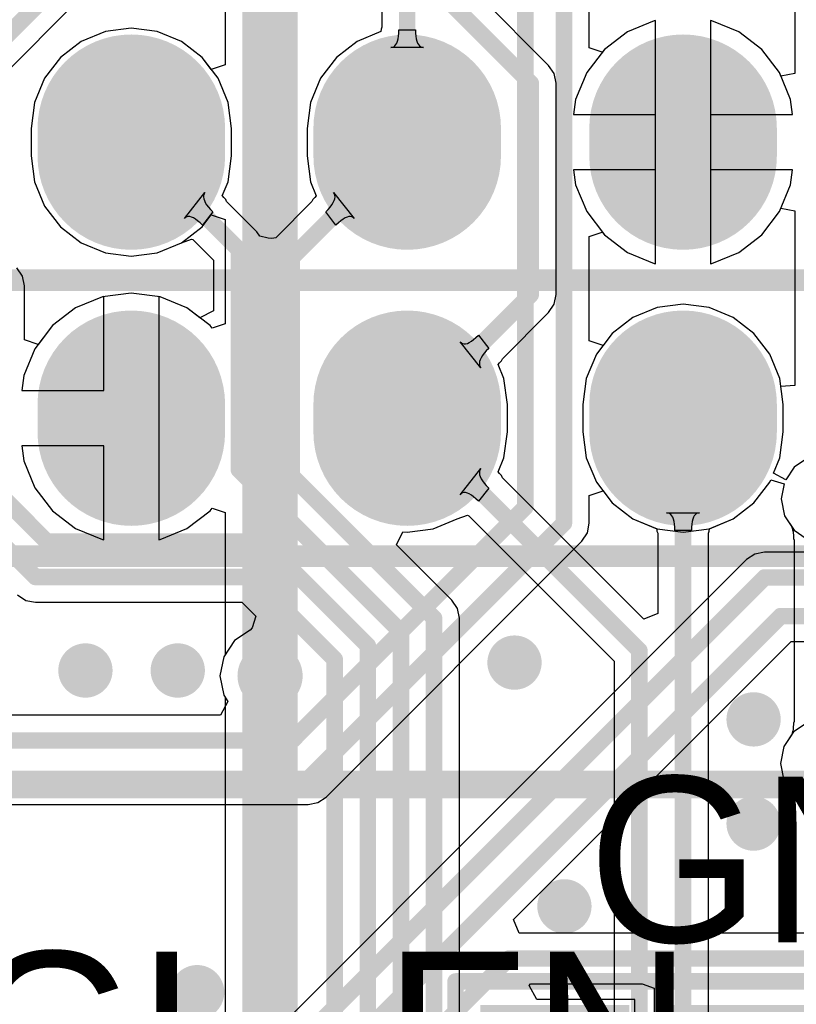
# Model space of a CAD drawing. Header units: millimetres. Extents: x 6.03 to 8.53, y 10.22 to 11.81.
# Tile 40 of 58: x 7.65 to 7.93, y 10.76 to 11.11. Entities that reach past the tile are written whole.
import ezdxf

# ---------------------------------------------------------------- set-up
doc = ezdxf.new("R2010")
doc.units = ezdxf.units.MM
doc.header["$MEASUREMENT"] = 0
for name, color, linetype in [('BottomLayer', 5, 'Continuous'), ('BottomSolder', 6, 'Continuous'), ('MultiLayer', 9, 'Continuous'), ('TopLayer', 1, 'Continuous'), ('TopOverlay', 2, 'Continuous'), ('TopPaste', 8, 'Continuous'), ('TopSolder', 216, 'Continuous')]:
    doc.layers.add(name, color=color, linetype=linetype)

# ---------------------------------------------------------------- blocks, each defined once
blk = doc.blocks.new('H______20X2_24')
at = {"layer": 'BottomLayer', "const_width": 0.06}
for points in [[(-0.055, 0.45), (-0.045, 0.45)], [(0.045, 0.45), (0.055, 0.45)], [(-0.055, 0.35), (-0.045, 0.35)], [(0.045, 0.35), (0.055, 0.35)], [(-0.055, 0.25), (-0.045, 0.25)], [(0.045, 0.25), (0.055, 0.25)]]:
    blk.add_lwpolyline(points, dxfattribs=at)
at = {"layer": 'BottomLayer', "const_width": 0.03}
for points in [[(-0.07, 0.45, 1), (-0.04, 0.45, 1)], [(-0.06, 0.45, 1), (-0.03, 0.45, 1)], [(0.03, 0.45, 1), (0.06, 0.45, 1)], [(0.04, 0.45, 1), (0.07, 0.45, 1)], [(-0.07, 0.35, 1), (-0.04, 0.35, 1)], [(-0.06, 0.35, 1), (-0.03, 0.35, 1)], [(0.03, 0.35, 1), (0.06, 0.35, 1)], [(0.04, 0.35, 1), (0.07, 0.35, 1)], [(-0.07, 0.25, 1), (-0.04, 0.25, 1)], [(-0.06, 0.25, 1), (-0.03, 0.25, 1)], [(0.03, 0.25, 1), (0.06, 0.25, 1)], [(0.04, 0.25, 1), (0.07, 0.25, 1)]]:
    blk.add_lwpolyline(points, format="xyb", close=True, dxfattribs=at)
at = {"layer": 'BottomSolder', "const_width": 0.068}
for points in [[(-0.055, 0.45), (-0.045, 0.45)], [(0.045, 0.45), (0.055, 0.45)], [(-0.055, 0.35), (-0.045, 0.35)], [(0.045, 0.35), (0.055, 0.35)], [(-0.055, 0.25), (-0.045, 0.25)], [(0.045, 0.25), (0.055, 0.25)]]:
    blk.add_lwpolyline(points, dxfattribs=at)
at = {"layer": 'BottomSolder', "const_width": 0.034}
for points in [[(-0.072, 0.45, 1), (-0.038, 0.45, 1)], [(-0.062, 0.45, 1), (-0.028, 0.45, 1)], [(0.028, 0.45, 1), (0.062, 0.45, 1)], [(0.038, 0.45, 1), (0.072, 0.45, 1)], [(-0.072, 0.35, 1), (-0.038, 0.35, 1)], [(-0.062, 0.35, 1), (-0.028, 0.35, 1)], [(0.028, 0.35, 1), (0.062, 0.35, 1)], [(0.038, 0.35, 1), (0.072, 0.35, 1)], [(-0.072, 0.25, 1), (-0.038, 0.25, 1)], [(-0.062, 0.25, 1), (-0.028, 0.25, 1)], [(0.028, 0.25, 1), (0.062, 0.25, 1)], [(0.038, 0.25, 1), (0.072, 0.25, 1)]]:
    blk.add_lwpolyline(points, format="xyb", close=True, dxfattribs=at)
at = {"layer": 'MultiLayer', "const_width": 0.06}
for points in [[(-0.055, 0.45), (-0.045, 0.45)], [(0.045, 0.45), (0.055, 0.45)], [(-0.055, 0.35), (-0.045, 0.35)], [(0.045, 0.35), (0.055, 0.35)], [(-0.055, 0.25), (-0.045, 0.25)], [(0.045, 0.25), (0.055, 0.25)]]:
    blk.add_lwpolyline(points, dxfattribs=at)
at = {"layer": 'MultiLayer', "const_width": 0.03}
for points in [[(-0.07, 0.45, 1), (-0.04, 0.45, 1)], [(-0.06, 0.45, 1), (-0.03, 0.45, 1)], [(0.03, 0.45, 1), (0.06, 0.45, 1)], [(0.04, 0.45, 1), (0.07, 0.45, 1)], [(-0.07, 0.35, 1), (-0.04, 0.35, 1)], [(-0.06, 0.35, 1), (-0.03, 0.35, 1)], [(0.03, 0.35, 1), (0.06, 0.35, 1)], [(0.04, 0.35, 1), (0.07, 0.35, 1)], [(-0.07, 0.25, 1), (-0.04, 0.25, 1)], [(-0.06, 0.25, 1), (-0.03, 0.25, 1)], [(0.03, 0.25, 1), (0.06, 0.25, 1)], [(0.04, 0.25, 1), (0.07, 0.25, 1)]]:
    blk.add_lwpolyline(points, format="xyb", close=True, dxfattribs=at)
at = {"layer": 'TopLayer', "const_width": 0.06}
for points in [[(-0.055, 0.45), (-0.045, 0.45)], [(0.045, 0.45), (0.055, 0.45)], [(-0.055, 0.35), (-0.045, 0.35)], [(0.045, 0.35), (0.055, 0.35)], [(-0.055, 0.25), (-0.045, 0.25)], [(0.045, 0.25), (0.055, 0.25)]]:
    blk.add_lwpolyline(points, dxfattribs=at)
at = {"layer": 'TopLayer', "const_width": 0.03}
for points in [[(-0.07, 0.45, 1), (-0.04, 0.45, 1)], [(-0.06, 0.45, 1), (-0.03, 0.45, 1)], [(0.03, 0.45, 1), (0.06, 0.45, 1)], [(0.04, 0.45, 1), (0.07, 0.45, 1)], [(-0.07, 0.35, 1), (-0.04, 0.35, 1)], [(-0.06, 0.35, 1), (-0.03, 0.35, 1)], [(0.03, 0.35, 1), (0.06, 0.35, 1)], [(0.04, 0.35, 1), (0.07, 0.35, 1)], [(-0.07, 0.25, 1), (-0.04, 0.25, 1)], [(-0.06, 0.25, 1), (-0.03, 0.25, 1)], [(0.03, 0.25, 1), (0.06, 0.25, 1)], [(0.04, 0.25, 1), (0.07, 0.25, 1)]]:
    blk.add_lwpolyline(points, format="xyb", close=True, dxfattribs=at)
at = {"layer": 'TopOverlay', "const_width": 0.00787}
for points in [[(0, 1), (0, -1)], [(0.1, 1), (0.1, -1)]]:
    blk.add_lwpolyline(points, dxfattribs=at)
at = {"layer": 'TopSolder', "const_width": 0.068}
for points in [[(-0.055, 0.45), (-0.045, 0.45)], [(0.045, 0.45), (0.055, 0.45)], [(-0.055, 0.35), (-0.045, 0.35)], [(0.045, 0.35), (0.055, 0.35)], [(-0.055, 0.25), (-0.045, 0.25)], [(0.045, 0.25), (0.055, 0.25)]]:
    blk.add_lwpolyline(points, dxfattribs=at)
at = {"layer": 'TopSolder', "const_width": 0.034}
for points in [[(-0.072, 0.45, 1), (-0.038, 0.45, 1)], [(-0.062, 0.45, 1), (-0.028, 0.45, 1)], [(0.028, 0.45, 1), (0.062, 0.45, 1)], [(0.038, 0.45, 1), (0.072, 0.45, 1)], [(-0.072, 0.35, 1), (-0.038, 0.35, 1)], [(-0.062, 0.35, 1), (-0.028, 0.35, 1)], [(0.028, 0.35, 1), (0.062, 0.35, 1)], [(0.038, 0.35, 1), (0.072, 0.35, 1)], [(-0.072, 0.25, 1), (-0.038, 0.25, 1)], [(-0.062, 0.25, 1), (-0.028, 0.25, 1)], [(0.028, 0.25, 1), (0.062, 0.25, 1)], [(0.038, 0.25, 1), (0.072, 0.25, 1)]]:
    blk.add_lwpolyline(points, format="xyb", close=True, dxfattribs=at)
blk = doc.blocks.new('0603_3JMP_45')
at = {"layer": 'TopLayer'}
for points in [[(-0.0225, 0.092), (-0.0225, 0.046), (0.0225, 0.092), (0.0225, 0.046)], [(-0.0225, 0.023), (-0.0225, -0.023), (0.0225, 0.023), (0.0225, -0.023)], [(-0.0225, -0.046), (-0.0225, -0.092), (0.0225, -0.046), (0.0225, -0.092)]]:
    blk.add_solid(points, dxfattribs=at)
at = {"layer": 'TopOverlay', "const_width": 0.00598}
for points in [[(0.035, 0.105), (-0.035, 0.105)], [(-0.035, -0.105), (-0.035, 0.105)], [(0.035, -0.105), (0.035, 0.105)], [(0.035, -0.105), (-0.035, -0.105)]]:
    blk.add_lwpolyline(points, dxfattribs=at)
at = {"layer": 'TopOverlay', "const_width": 0.00299}
for points in [[(-0.0365, 0.105, 1), (-0.0335, 0.105, 1)], [(-0.0365, 0.105, 1), (-0.0335, 0.105, 1)], [(0.0335, 0.105, 1), (0.0365, 0.105, 1)], [(0.0335, 0.105, 1), (0.0365, 0.105, 1)], [(-0.0365, -0.105, 1), (-0.0335, -0.105, 1)], [(-0.0365, -0.105, 1), (-0.0335, -0.105, 1)], [(0.0335, -0.105, 1), (0.0365, -0.105, 1)], [(0.0335, -0.105, 1), (0.0365, -0.105, 1)]]:
    blk.add_lwpolyline(points, format="xyb", close=True, dxfattribs=at)
at = {"layer": 'TopPaste'}
for points in [[(-0.0225, 0.092), (-0.0225, 0.046), (0.0225, 0.092), (0.0225, 0.046)], [(-0.0225, 0.023), (-0.0225, -0.023), (0.0225, 0.023), (0.0225, -0.023)], [(-0.0225, -0.046), (-0.0225, -0.092), (0.0225, -0.046), (0.0225, -0.092)]]:
    blk.add_solid(points, dxfattribs=at)
at = {"layer": 'TopSolder'}
for points in [[(-0.0265, 0.096), (-0.0265, 0.042), (0.0265, 0.096), (0.0265, 0.042)], [(-0.0265, 0.027), (-0.0265, -0.027), (0.0265, 0.027), (0.0265, -0.027)], [(-0.0265, -0.042), (-0.0265, -0.096), (0.0265, -0.042), (0.0265, -0.096)]]:
    blk.add_solid(points, dxfattribs=at)

msp = doc.modelspace()

# ---------------------------------------------------------------- linework, layer by layer
at = {"layer": 'BottomLayer'}
for p, q in [((7.83917, 11.0952), (7.80907, 11.12529)), ((7.77872, 11.12152), (7.77872, 11.10898)), ((7.87745, 11.11135), (7.86772, 11.10732)), ((7.87789, 11.11141), (7.87745, 11.11135)), ((7.87789, 11.07738), (7.87789, 11.11141)), ((7.89834, 11.11135), (7.89789, 11.11141)), ((7.89789, 11.11141), (7.89789, 11.07738)), ((7.90807, 11.10732), (7.89834, 11.11135)), ((7.6785, 11.10745), (7.66974, 11.10382)), ((7.68789, 11.10869), (7.6785, 11.10745)), ((7.69729, 11.10745), (7.68789, 11.10869)), ((7.70605, 11.10382), (7.69729, 11.10745)), ((7.77838, 11.1074), (7.76974, 11.10382)), ((7.7784, 11.10826), (7.77838, 11.1074)), ((7.77872, 11.10898), (7.7784, 11.10826)), ((7.78486, 11.10688), (7.78489, 11.10811)), ((7.78489, 11.10811), (7.79089, 11.10811)), ((7.79089, 11.10811), (7.79092, 11.10688)), ((7.86772, 11.10732), (7.85937, 11.1009)), ((7.91642, 11.1009), (7.90807, 11.10732)), ((7.66974, 11.10382), (7.66222, 11.09805)), ((7.71357, 11.09805), (7.70605, 11.10382)), ((7.76974, 11.10382), (7.76222, 11.09805)), ((7.78415, 11.10328), (7.78442, 11.10398)), ((7.78442, 11.10398), (7.78463, 11.10482)), ((7.78463, 11.10482), (7.78478, 11.10579)), ((7.78478, 11.10579), (7.78486, 11.10688)), ((7.79092, 11.10688), (7.79101, 11.10579)), ((7.79101, 11.10579), (7.79116, 11.10482)), ((7.79116, 11.10482), (7.79137, 11.10398)), ((7.79137, 11.10398), (7.79164, 11.10328)), ((7.78193, 11.10167), (7.78249, 11.10173)), ((7.79386, 11.10167), (7.78193, 11.10167)), ((7.78249, 11.10173), (7.783, 11.10192)), ((7.783, 11.10192), (7.78344, 11.10225)), ((7.78344, 11.10225), (7.78383, 11.1027)), ((7.78383, 11.1027), (7.78415, 11.10328)), ((7.79164, 11.10328), (7.79196, 11.1027)), ((7.79196, 11.1027), (7.79235, 11.10225)), ((7.79235, 11.10225), (7.79279, 11.10192)), ((7.79279, 11.10192), (7.7933, 11.10173)), ((7.7933, 11.10173), (7.79386, 11.10167)), ((7.85937, 11.1009), (7.85295, 11.09255)), ((7.92283, 11.09255), (7.91642, 11.1009)), ((7.66222, 11.09805), (7.65645, 11.09053)), ((7.71934, 11.09053), (7.71357, 11.09805)), ((7.76222, 11.09805), (7.75645, 11.09053)), ((7.84115, 11.09222), (7.83917, 11.0952)), ((7.65645, 11.09053), (7.65282, 11.08177)), ((7.72297, 11.08177), (7.71934, 11.09053)), ((7.75645, 11.09053), (7.75282, 11.08177)), ((7.84185, 11.08871), (7.84115, 11.09222)), ((7.85295, 11.09255), (7.84892, 11.08282)), ((7.92686, 11.08282), (7.92283, 11.09255)), ((7.84185, 11.01216), (7.84185, 11.08871)), ((7.84892, 11.08282), (7.84821, 11.07738)), ((7.92758, 11.07738), (7.92686, 11.08282)), ((7.65282, 11.08177), (7.65158, 11.07238)), ((7.7242, 11.07238), (7.72297, 11.08177)), ((7.75282, 11.08177), (7.75158, 11.07238)), ((7.84821, 11.07738), (7.87789, 11.07738)), ((7.89789, 11.07738), (7.92758, 11.07738)), ((7.65158, 11.07238), (7.65158, 11.06238)), ((7.7242, 11.06238), (7.7242, 11.07238)), ((7.75158, 11.07238), (7.75158, 11.06238)), ((7.65158, 11.06238), (7.65282, 11.05298)), ((7.72297, 11.05298), (7.7242, 11.06238)), ((7.75158, 11.06238), (7.75282, 11.05298)), ((7.87789, 11.05738), (7.84821, 11.05738)), ((7.84821, 11.05738), (7.84892, 11.05193)), ((7.87789, 11.02335), (7.87789, 11.05738)), ((7.92758, 11.05738), (7.89789, 11.05738)), ((7.89789, 11.05738), (7.89789, 11.02335)), ((7.92686, 11.05193), (7.92758, 11.05738)), ((7.65282, 11.05298), (7.65645, 11.04422)), ((7.72088, 11.04794), (7.72297, 11.05298)), ((7.75282, 11.05298), (7.75491, 11.04794)), ((7.84892, 11.05193), (7.85295, 11.0422)), ((7.92283, 11.0422), (7.92686, 11.05193)), ((7.70713, 11.03967), (7.71456, 11.04914)), ((7.71409, 11.04811), (7.71405, 11.04752)), ((7.71405, 11.04752), (7.71414, 11.04688)), ((7.71426, 11.04865), (7.71409, 11.04811)), ((7.71414, 11.04688), (7.71436, 11.0462)), ((7.71456, 11.04914), (7.71426, 11.04865)), ((7.72089, 11.04793), (7.72088, 11.04794)), ((7.72138, 11.04735), (7.72089, 11.04793)), ((7.72213, 11.04656), (7.72138, 11.04735)), ((7.72242, 11.04583), (7.72213, 11.04656)), ((7.75365, 11.04656), (7.75337, 11.04583)), ((7.75441, 11.04735), (7.75365, 11.04656)), ((7.7549, 11.04793), (7.75441, 11.04735)), ((7.75491, 11.04794), (7.7549, 11.04793)), ((7.76153, 11.04865), (7.76122, 11.04914)), ((7.76122, 11.04914), (7.76865, 11.03967)), ((7.76143, 11.0462), (7.76165, 11.04688)), ((7.7617, 11.04811), (7.76153, 11.04865)), ((7.76165, 11.04688), (7.76174, 11.04752)), ((7.76174, 11.04752), (7.7617, 11.04811)), ((7.65645, 11.04422), (7.66222, 11.0367)), ((7.71436, 11.0462), (7.71471, 11.04547)), ((7.71471, 11.04547), (7.7152, 11.04469)), ((7.7152, 11.04469), (7.71581, 11.04387)), ((7.71581, 11.04387), (7.71656, 11.043)), ((7.71656, 11.043), (7.71743, 11.04208)), ((7.73338, 11.03486), (7.72242, 11.04583)), ((7.75337, 11.04583), (7.7403, 11.03276)), ((7.75835, 11.04208), (7.75923, 11.043)), ((7.75923, 11.043), (7.75998, 11.04387)), ((7.75998, 11.04387), (7.76059, 11.04469)), ((7.76059, 11.04469), (7.76107, 11.04547)), ((7.76107, 11.04547), (7.76143, 11.0462)), ((7.70753, 11.04007), (7.70713, 11.03967)), ((7.70799, 11.04033), (7.70753, 11.04007)), ((7.70851, 11.04045), (7.70799, 11.04033)), ((7.70908, 11.04043), (7.70851, 11.04045)), ((7.70971, 11.04026), (7.70908, 11.04043)), ((7.71039, 11.03996), (7.70971, 11.04026)), ((7.71114, 11.03951), (7.71039, 11.03996)), ((7.71194, 11.03892), (7.71114, 11.03951)), ((7.71743, 11.04208), (7.71371, 11.03732)), ((7.76208, 11.03732), (7.75835, 11.04208)), ((7.76465, 11.03951), (7.76385, 11.03892)), ((7.7654, 11.03996), (7.76465, 11.03951)), ((7.76608, 11.04026), (7.7654, 11.03996)), ((7.76671, 11.04043), (7.76608, 11.04026)), ((7.76728, 11.04045), (7.76671, 11.04043)), ((7.7678, 11.04033), (7.76728, 11.04045)), ((7.76825, 11.04007), (7.7678, 11.04033)), ((7.76865, 11.03967), (7.76825, 11.04007)), ((7.85295, 11.0422), (7.85937, 11.03385)), ((7.91642, 11.03385), (7.92283, 11.0422)), ((7.66222, 11.0367), (7.66974, 11.03093)), ((7.71279, 11.03819), (7.71194, 11.03892)), ((7.71371, 11.03732), (7.71279, 11.03819)), ((7.76299, 11.03819), (7.76208, 11.03732)), ((7.76385, 11.03892), (7.76299, 11.03819)), ((7.70605, 11.03093), (7.7097, 11.03221)), ((7.7097, 11.03221), (7.71023, 11.03206)), ((7.73442, 11.03332), (7.73338, 11.03486)), ((7.73749, 11.03255), (7.73442, 11.03332)), ((7.73879, 11.03249), (7.73749, 11.03255)), ((7.7403, 11.03276), (7.73879, 11.03249)), ((7.85937, 11.03385), (7.86772, 11.02744)), ((7.90807, 11.02744), (7.91642, 11.03385)), ((7.66974, 11.03093), (7.6785, 11.0273)), ((7.69729, 11.0273), (7.70605, 11.03093)), ((7.71023, 11.03206), (7.71772, 11.02458)), ((7.6785, 11.0273), (7.68789, 11.02607)), ((7.68789, 11.02607), (7.69729, 11.0273)), ((7.86772, 11.02744), (7.87745, 11.02341)), ((7.89834, 11.02341), (7.90807, 11.02744)), ((7.64843, 11.01883), (7.64644, 11.02181)), ((7.71772, 11.02458), (7.71772, 11.00621)), ((7.87745, 11.02341), (7.87789, 11.02335)), ((7.89789, 11.02335), (7.89834, 11.02341)), ((7.64913, 11.01532), (7.64843, 11.01883)), ((7.64913, 10.99578), (7.64913, 11.01532)), ((7.67745, 11.01135), (7.66772, 11.00732)), ((7.68789, 11.01272), (7.67745, 11.01135)), ((7.69834, 11.01135), (7.68789, 11.01272)), ((7.70807, 11.00732), (7.69834, 11.01135)), ((7.84115, 11.00865), (7.84185, 11.01216)), ((7.66772, 11.00732), (7.65937, 11.0009)), ((7.71272, 11.00375), (7.70807, 11.00732)), ((7.83917, 11.00567), (7.84115, 11.00865)), ((7.8785, 11.00745), (7.86974, 11.00382)), ((7.88789, 11.00869), (7.8785, 11.00745)), ((7.89729, 11.00745), (7.88789, 11.00869)), ((7.90605, 11.00382), (7.89729, 11.00745)), ((7.71772, 11.00621), (7.71272, 11.00375)), ((7.82242, 10.98892), (7.83917, 11.00567)), ((7.86974, 11.00382), (7.86222, 10.99805)), ((7.91357, 10.99805), (7.90605, 11.00382)), ((7.65937, 11.0009), (7.65413, 10.99408)), ((7.81194, 10.99583), (7.81279, 10.99656)), ((7.81279, 10.99656), (7.81371, 10.99743)), ((7.81371, 10.99743), (7.81743, 10.99267)), ((7.86222, 10.99805), (7.85645, 10.99053)), ((7.91934, 10.99053), (7.91357, 10.99805)), ((7.65413, 10.99408), (7.64913, 10.99578)), ((7.81456, 10.98561), (7.80713, 10.99509)), ((7.80713, 10.99509), (7.80753, 10.99468)), ((7.80753, 10.99468), (7.80799, 10.99442)), ((7.80799, 10.99442), (7.80851, 10.9943)), ((7.80851, 10.9943), (7.80908, 10.99432)), ((7.80908, 10.99432), (7.80971, 10.99449)), ((7.80971, 10.99449), (7.81039, 10.99479)), ((7.81039, 10.99479), (7.81114, 10.99524)), ((7.81114, 10.99524), (7.81194, 10.99583)), ((7.8152, 10.99006), (7.81471, 10.98928)), ((7.81581, 10.99088), (7.8152, 10.99006)), ((7.81656, 10.99176), (7.81581, 10.99088)), ((7.81743, 10.99267), (7.81656, 10.99176)), ((7.85645, 10.99053), (7.85282, 10.98177)), ((7.92297, 10.98177), (7.91934, 10.99053)), ((7.81414, 10.98787), (7.81405, 10.98723)), ((7.81405, 10.98723), (7.81409, 10.98665)), ((7.81409, 10.98665), (7.81426, 10.9861)), ((7.81436, 10.98855), (7.81414, 10.98787)), ((7.81426, 10.9861), (7.81456, 10.98561)), ((7.81471, 10.98928), (7.81436, 10.98855)), ((7.82088, 10.98682), (7.82089, 10.98683)), ((7.82297, 10.98177), (7.82088, 10.98682)), ((7.82089, 10.98683), (7.82138, 10.9874)), ((7.82138, 10.9874), (7.82213, 10.98819)), ((7.82213, 10.98819), (7.82242, 10.98892)), ((7.8242, 10.97238), (7.82297, 10.98177)), ((7.85282, 10.98177), (7.85158, 10.97238)), ((7.9242, 10.97238), (7.92297, 10.98177)), ((7.8242, 10.96238), (7.8242, 10.97238)), ((7.85158, 10.97238), (7.85158, 10.96238)), ((7.9242, 10.96238), (7.9242, 10.97238)), ((7.82297, 10.95298), (7.8242, 10.96238)), ((7.85158, 10.96238), (7.85282, 10.95298)), ((7.92297, 10.95298), (7.9242, 10.96238)), ((7.82088, 10.94794), (7.82297, 10.95298)), ((7.85282, 10.95298), (7.85645, 10.94422)), ((7.92066, 10.94741), (7.92297, 10.95298)), ((7.93339, 10.95311), (7.92815, 10.94961)), ((7.80713, 10.93967), (7.81456, 10.94914)), ((7.81409, 10.94811), (7.81405, 10.94752)), ((7.81405, 10.94752), (7.81414, 10.94688)), ((7.81426, 10.94865), (7.81409, 10.94811)), ((7.81414, 10.94688), (7.81436, 10.9462)), ((7.81456, 10.94914), (7.81426, 10.94865)), ((7.82089, 10.94793), (7.82088, 10.94794)), ((7.82138, 10.94735), (7.82089, 10.94793)), ((7.82213, 10.94656), (7.82138, 10.94735)), ((7.82242, 10.94583), (7.82213, 10.94656)), ((7.92509, 10.94504), (7.92066, 10.94741)), ((7.92815, 10.94961), (7.92509, 10.94504)), ((7.81436, 10.9462), (7.81471, 10.94547)), ((7.81471, 10.94547), (7.8152, 10.94469)), ((7.8152, 10.94469), (7.81581, 10.94387)), ((7.81581, 10.94387), (7.81656, 10.943)), ((7.81656, 10.943), (7.81743, 10.94208)), ((7.87372, 10.89453), (7.82242, 10.94583)), ((7.85645, 10.94422), (7.86222, 10.9367)), ((7.91357, 10.9367), (7.91934, 10.94422)), ((7.91934, 10.94422), (7.91968, 10.94504)), ((7.91968, 10.94504), (7.92449, 10.94358)), ((7.92449, 10.94358), (7.92341, 10.93819)), ((7.80753, 10.94007), (7.80713, 10.93967)), ((7.80799, 10.94033), (7.80753, 10.94007)), ((7.80851, 10.94045), (7.80799, 10.94033)), ((7.80908, 10.94043), (7.80851, 10.94045)), ((7.80971, 10.94026), (7.80908, 10.94043)), ((7.81039, 10.93996), (7.80971, 10.94026)), ((7.81114, 10.93951), (7.81039, 10.93996)), ((7.81194, 10.93892), (7.81114, 10.93951)), ((7.81743, 10.94208), (7.81371, 10.93732)), ((7.81279, 10.93819), (7.81194, 10.93892)), ((7.81371, 10.93732), (7.81279, 10.93819)), ((7.86222, 10.9367), (7.86974, 10.93093)), ((7.90605, 10.93093), (7.91357, 10.9367)), ((7.92341, 10.93819), (7.92464, 10.93201)), ((7.88249, 10.93302), (7.88193, 10.93309)), ((7.88193, 10.93309), (7.89386, 10.93309)), ((7.883, 10.93283), (7.88249, 10.93302)), ((7.88344, 10.93251), (7.883, 10.93283)), ((7.88383, 10.93206), (7.88344, 10.93251)), ((7.89235, 10.93251), (7.89196, 10.93206)), ((7.89279, 10.93283), (7.89235, 10.93251)), ((7.8933, 10.93302), (7.89279, 10.93283)), ((7.89386, 10.93309), (7.8933, 10.93302)), ((7.79729, 10.9273), (7.80605, 10.93093)), ((7.80605, 10.93093), (7.8097, 10.93221)), ((7.8097, 10.93221), (7.81023, 10.93206)), ((7.81023, 10.93206), (7.86287, 10.87942)), ((7.86974, 10.93093), (7.87838, 10.92735)), ((7.88415, 10.93148), (7.88383, 10.93206)), ((7.88442, 10.93077), (7.88415, 10.93148)), ((7.88463, 10.92993), (7.88442, 10.93077)), ((7.88478, 10.92897), (7.88463, 10.92993)), ((7.88486, 10.92787), (7.88478, 10.92897)), ((7.89101, 10.92897), (7.89092, 10.92787)), ((7.89116, 10.92993), (7.89101, 10.92897)), ((7.89137, 10.93077), (7.89116, 10.92993)), ((7.89163, 10.93148), (7.89137, 10.93077)), ((7.89196, 10.93206), (7.89163, 10.93148)), ((7.89741, 10.92735), (7.90605, 10.93093)), ((7.92464, 10.93201), (7.92727, 10.92807)), ((7.78399, 10.92154), (7.78632, 10.92627)), ((7.78632, 10.92627), (7.78789, 10.92607)), ((7.78789, 10.92607), (7.79729, 10.9273)), ((7.87838, 10.92735), (7.8784, 10.92649)), ((7.8784, 10.92649), (7.87872, 10.92578)), ((7.87872, 10.92578), (7.87872, 10.8966)), ((7.88489, 10.92665), (7.88486, 10.92787)), ((7.89089, 10.92665), (7.88489, 10.92665)), ((7.89092, 10.92787), (7.89089, 10.92665)), ((7.89707, 10.92578), (7.89739, 10.92649)), ((7.89707, 10.65823), (7.89707, 10.92578)), ((7.89739, 10.92649), (7.89741, 10.92735)), ((7.92727, 10.92807), (7.92734, 10.92788)), ((7.92734, 10.92788), (7.92736, 10.92773)), ((7.92736, 10.92773), (7.92738, 10.92753)), ((7.92738, 10.92753), (7.92741, 10.92745)), ((7.92741, 10.92745), (7.92743, 10.92737)), ((7.92743, 10.92737), (7.92752, 10.92722)), ((7.92752, 10.92722), (7.92754, 10.92717)), ((7.92754, 10.92717), (7.92761, 10.92694)), ((7.92761, 10.92694), (7.92768, 10.92658)), ((7.92768, 10.92658), (7.92775, 10.92616)), ((7.92775, 10.92616), (7.92786, 10.92468)), ((7.92786, 10.92468), (7.92788, 10.92381)), ((7.92788, 10.92381), (7.92815, 10.92317)), ((7.92815, 10.92317), (7.92815, 10.85754)), ((7.80411, 10.90141), (7.78399, 10.92154)), ((7.64665, 10.90337), (7.64962, 10.90138)), ((7.64962, 10.90138), (7.65313, 10.90068)), ((7.65313, 10.90068), (7.72798, 10.90068)), ((7.72798, 10.90068), (7.73302, 10.89564)), ((7.8061, 10.89844), (7.80411, 10.90141)), ((7.8068, 10.89493), (7.8061, 10.89844)), ((7.87872, 10.8966), (7.87372, 10.89453)), ((7.73302, 10.89564), (7.73172, 10.89139)), ((7.8068, 10.71208), (7.8068, 10.89493)), ((7.73097, 10.89061), (7.72535, 10.88686)), ((7.73172, 10.89139), (7.73097, 10.89061)), ((7.72535, 10.88686), (7.72141, 10.88097)), ((7.72141, 10.88097), (7.72003, 10.87402)), ((7.86287, 10.87942), (7.86287, 10.65144)), ((7.72003, 10.87402), (7.72141, 10.86707)), ((7.72141, 10.86707), (7.72188, 10.86637)), ((7.72188, 10.86637), (7.72188, 10.7224)), ((7.92815, 10.85754), (7.92788, 10.85694)), ((7.92768, 10.85409), (7.92761, 10.85374)), ((7.92776, 10.85457), (7.92768, 10.85409)), ((7.92781, 10.8551), (7.92776, 10.85457)), ((7.92788, 10.85694), (7.92781, 10.8551)), ((7.92732, 10.85281), (7.92445, 10.8485)), ((7.92734, 10.85286), (7.92732, 10.85281)), ((7.92736, 10.85297), (7.92734, 10.85286)), ((7.92738, 10.8532), (7.92736, 10.85297)), ((7.92743, 10.85329), (7.92738, 10.8532)), ((7.92744, 10.85337), (7.92743, 10.85329)), ((7.92753, 10.85351), (7.92744, 10.85337)), ((7.92754, 10.85353), (7.92753, 10.85351)), ((7.92761, 10.85374), (7.92754, 10.85353)), ((7.92445, 10.8485), (7.92322, 10.84232)), ((7.92322, 10.84232), (7.92445, 10.83614)), ((7.92445, 10.83614), (7.92795, 10.8309)), ((7.92795, 10.8309), (7.93319, 10.8274))]:
    msp.add_line(p, q, dxfattribs=at)
for points, const_width in [([(7.78789, 11.06738), (7.78789, 11.14712)], 0.006), ([(7.79989, 11.12149), (7.83268, 11.08871)], 0.006), ([(7.83268, 11.01216), (7.83268, 11.08871)], 0.006), ([(7.68789, 11.06738), (7.72689, 11.02838)], 0.006), ([(7.74606, 11.02555), (7.78789, 11.06738)], 0.006), ([(7.72689, 10.94868), (7.72689, 11.02838)], 0.006), ([(7.74606, 10.94648), (7.74606, 11.02555)], 0.006), ([(7.78789, 10.96738), (7.83268, 11.01216)], 0.006), ([(7.78789, 10.96738), (7.87205, 10.88322)], 0.006), ([(7.88789, 10.64651), (7.88789, 10.96738)], 0.006), ([(7.72689, 10.94868), (7.78562, 10.88995)], 0.006), ([(7.74606, 10.94648), (7.79762, 10.89493)], 0.006), ([(7.63995, 10.94001), (7.6573, 10.92266)], 0.006), ([(7.62795, 10.93504), (7.65313, 10.90986)], 0.006), ([(7.6573, 10.92266), (7.73595, 10.92266)], 0.006), ([(7.73595, 10.92266), (7.77362, 10.88498)], 0.006), ([(7.65313, 10.90986), (7.73178, 10.90986)], 0.006), ([(7.73178, 10.90986), (7.76162, 10.88001)], 0.006), ([(7.79762, 10.70828), (7.79762, 10.89493)], 0.006), ([(7.78562, 10.68485), (7.78562, 10.88995)], 0.006), ([(7.77362, 10.66142), (7.77362, 10.88498)], 0.006), ([(7.87205, 10.64764), (7.87205, 10.88322)], 0.006), ([(7.73819, 10.69105), (7.73819, 10.87402)], 0.02), ([(7.76162, 10.63602), (7.76162, 10.88001)], 0.006)]:
    msp.add_lwpolyline(points, dxfattribs=dict(at, const_width=const_width))
for points, const_width in [([(7.83118, 11.08871, 1), (7.83418, 11.08871, 1)], 0.003), ([(7.83118, 11.08871, 1), (7.83418, 11.08871, 1)], 0.003), ([(7.68639, 11.06738, 1), (7.68939, 11.06738, 1)], 0.003), ([(7.78639, 11.06738, 1), (7.78939, 11.06738, 1)], 0.003), ([(7.78639, 11.06738, 1), (7.78939, 11.06738, 1)], 0.003), ([(7.72539, 11.02838, 1), (7.72839, 11.02838, 1)], 0.003), ([(7.72539, 11.02838, 1), (7.72839, 11.02838, 1)], 0.003), ([(7.74456, 11.02555, 1), (7.74756, 11.02555, 1)], 0.003), ([(7.74456, 11.02555, 1), (7.74756, 11.02555, 1)], 0.003), ([(7.83118, 11.01216, 1), (7.83418, 11.01216, 1)], 0.003), ([(7.83118, 11.01216, 1), (7.83418, 11.01216, 1)], 0.003), ([(7.78639, 10.96738, 1), (7.78939, 10.96738, 1)], 0.003), ([(7.78639, 10.96738, 1), (7.78939, 10.96738, 1)], 0.003), ([(7.88639, 10.96738, 1), (7.88939, 10.96738, 1)], 0.003), ([(7.72539, 10.94868, 1), (7.72839, 10.94868, 1)], 0.003), ([(7.72539, 10.94868, 1), (7.72839, 10.94868, 1)], 0.003), ([(7.74456, 10.94648, 1), (7.74756, 10.94648, 1)], 0.003), ([(7.74456, 10.94648, 1), (7.74756, 10.94648, 1)], 0.003), ([(7.6558, 10.92266, 1), (7.6588, 10.92266, 1)], 0.003), ([(7.6558, 10.92266, 1), (7.6588, 10.92266, 1)], 0.003), ([(7.73445, 10.92266, 1), (7.73745, 10.92266, 1)], 0.003), ([(7.73445, 10.92266, 1), (7.73745, 10.92266, 1)], 0.003), ([(7.65163, 10.90986, 1), (7.65463, 10.90986, 1)], 0.003), ([(7.65163, 10.90986, 1), (7.65463, 10.90986, 1)], 0.003), ([(7.73028, 10.90986, 1), (7.73328, 10.90986, 1)], 0.003), ([(7.73028, 10.90986, 1), (7.73328, 10.90986, 1)], 0.003), ([(7.79612, 10.89493, 1), (7.79912, 10.89493, 1)], 0.003), ([(7.79612, 10.89493, 1), (7.79912, 10.89493, 1)], 0.003), ([(7.78412, 10.88995, 1), (7.78712, 10.88995, 1)], 0.003), ([(7.78412, 10.88995, 1), (7.78712, 10.88995, 1)], 0.003), ([(7.77212, 10.88498, 1), (7.77512, 10.88498, 1)], 0.003), ([(7.77212, 10.88498, 1), (7.77512, 10.88498, 1)], 0.003), ([(7.82187, 10.87884, 1), (7.83171, 10.87884, 1)], 0.00984), ([(7.87055, 10.88322, 1), (7.87355, 10.88322, 1)], 0.003), ([(7.87055, 10.88322, 1), (7.87355, 10.88322, 1)], 0.003), ([(7.66634, 10.87598, 1), (7.67618, 10.87598, 1)], 0.00984), ([(7.6998, 10.87598, 1), (7.70965, 10.87598, 1)], 0.00984), ([(7.73228, 10.87402, 1), (7.74409, 10.87402, 1)], 0.01181), ([(7.73319, 10.87402, 1), (7.74319, 10.87402, 1)], 0.01), ([(7.76012, 10.88001, 1), (7.76312, 10.88001, 1)], 0.003), ([(7.76012, 10.88001, 1), (7.76312, 10.88001, 1)], 0.003), ([(7.90853, 10.85827, 1), (7.91837, 10.85827, 1)], 0.00984), ([(7.90853, 10.82052, 1), (7.91837, 10.82052, 1)], 0.00984), ([(7.83996, 10.79055, 1), (7.8498, 10.79055, 1)], 0.00984), ([(7.70684, 10.75944, 1), (7.71668, 10.75944, 1)], 0.00984)]:
    msp.add_lwpolyline(points, format="xyb", close=True, dxfattribs=dict(at, const_width=const_width))
at = {"layer": 'MultiLayer'}
for points, const_width in [([(7.82187, 10.87884, 1), (7.83171, 10.87884, 1)], 0.00984), ([(7.66634, 10.87598, 1), (7.67618, 10.87598, 1)], 0.00984), ([(7.6998, 10.87598, 1), (7.70965, 10.87598, 1)], 0.00984), ([(7.73228, 10.87402, 1), (7.74409, 10.87402, 1)], 0.01181), ([(7.90853, 10.85827, 1), (7.91837, 10.85827, 1)], 0.00984), ([(7.90853, 10.82052, 1), (7.91837, 10.82052, 1)], 0.00984), ([(7.83996, 10.79055, 1), (7.8498, 10.79055, 1)], 0.00984), ([(7.70684, 10.75944, 1), (7.71668, 10.75944, 1)], 0.00984)]:
    msp.add_lwpolyline(points, format="xyb", close=True, dxfattribs=dict(at, const_width=const_width))
at = {"layer": 'TopLayer'}
for p, q in [((7.92835, 11.53945), (7.92835, 11.09229)), ((7.85389, 11.10154), (7.85389, 11.31709)), ((7.63607, 11.08627), (7.71367, 11.16387)), ((7.72188, 11.14542), (7.72188, 11.09544)), ((7.87745, 11.11135), (7.86772, 11.10732)), ((7.87789, 11.11141), (7.87745, 11.11135)), ((7.87789, 11.06738), (7.87789, 11.11141)), ((7.89834, 11.11135), (7.89789, 11.11141)), ((7.89789, 11.11141), (7.89789, 11.06738)), ((7.90807, 11.10732), (7.89834, 11.11135)), ((7.6785, 11.10745), (7.66974, 11.10382)), ((7.68789, 11.10869), (7.6785, 11.10745)), ((7.69729, 11.10745), (7.68789, 11.10869)), ((7.70605, 11.10382), (7.69729, 11.10745)), ((7.86772, 11.10732), (7.85937, 11.1009)), ((7.91642, 11.1009), (7.90807, 11.10732)), ((7.66974, 11.10382), (7.66222, 11.09805)), ((7.71357, 11.09805), (7.70605, 11.10382)), ((7.85862, 11.09993), (7.85389, 11.10154)), ((7.85937, 11.1009), (7.85862, 11.09993)), ((7.92283, 11.09255), (7.91642, 11.1009)), ((7.66222, 11.09805), (7.65645, 11.09053)), ((7.71688, 11.09374), (7.71357, 11.09805)), ((7.72188, 11.09544), (7.71688, 11.09374)), ((7.65645, 11.09053), (7.65282, 11.08177)), ((7.92335, 11.0913), (7.92283, 11.09255)), ((7.92835, 11.09229), (7.92335, 11.0913)), ((7.65282, 11.08177), (7.65158, 11.07238)), ((7.65158, 11.07238), (7.65158, 11.06238)), ((7.87789, 11.02335), (7.87789, 11.06738)), ((7.89789, 11.06738), (7.89789, 11.02335)), ((7.65158, 11.06238), (7.65282, 11.05298)), ((7.65282, 11.05298), (7.65645, 11.04422)), ((7.65645, 11.04422), (7.66222, 11.0367)), ((7.92283, 11.0422), (7.92335, 11.04345)), ((7.92335, 11.04345), (7.92835, 11.04246)), ((7.71357, 11.0367), (7.71688, 11.04101)), ((7.71688, 11.04101), (7.72188, 11.03931)), ((7.72188, 11.03931), (7.72188, 11.00158)), ((7.91642, 11.03385), (7.92283, 11.0422)), ((7.92835, 11.04246), (7.92835, 10.97918)), ((7.66222, 11.0367), (7.66974, 11.03093)), ((7.70605, 11.03093), (7.71357, 11.0367)), ((7.85389, 11.03321), (7.85862, 11.03482)), ((7.85389, 10.99541), (7.85389, 11.03321)), ((7.85862, 11.03482), (7.85937, 11.03385)), ((7.85937, 11.03385), (7.86772, 11.02744)), ((7.90807, 11.02744), (7.91642, 11.03385)), ((7.66974, 11.03093), (7.6785, 11.0273)), ((7.69729, 11.0273), (7.70605, 11.03093)), ((7.6785, 11.0273), (7.68789, 11.02607)), ((7.68789, 11.02607), (7.69729, 11.0273)), ((7.86772, 11.02744), (7.87745, 11.02341)), ((7.89834, 11.02341), (7.90807, 11.02744)), ((7.87745, 11.02341), (7.87789, 11.02335)), ((7.89789, 11.02335), (7.89834, 11.02341)), ((7.67745, 11.01135), (7.66772, 11.00732)), ((7.67789, 11.01141), (7.67745, 11.01135)), ((7.67789, 10.97738), (7.67789, 11.01141)), ((7.69834, 11.01135), (7.69789, 11.01141)), ((7.69789, 11.01141), (7.69789, 10.96738)), ((7.70807, 11.00732), (7.69834, 11.01135)), ((7.66772, 11.00732), (7.65937, 11.0009)), ((7.71642, 11.0009), (7.70807, 11.00732)), ((7.8785, 11.00745), (7.86974, 11.00382)), ((7.88789, 11.00869), (7.8785, 11.00745)), ((7.89729, 11.00745), (7.88789, 11.00869)), ((7.90605, 11.00382), (7.89729, 11.00745)), ((7.86974, 11.00382), (7.86222, 10.99805)), ((7.91357, 10.99805), (7.90605, 11.00382)), ((7.65937, 11.0009), (7.65295, 10.99255)), ((7.71714, 10.99997), (7.71642, 11.0009)), ((7.72188, 11.00158), (7.71714, 10.99997)), ((7.86222, 10.99805), (7.85889, 10.99371)), ((7.91934, 10.99053), (7.91357, 10.99805)), ((7.85889, 10.99371), (7.85389, 10.99541)), ((7.65295, 10.99255), (7.64892, 10.98282)), ((7.92297, 10.98177), (7.91934, 10.99053)), ((7.64892, 10.98282), (7.64821, 10.97738)), ((7.92335, 10.97885), (7.92297, 10.98177)), ((7.92835, 10.97918), (7.92335, 10.97885)), ((7.64821, 10.97738), (7.67789, 10.97738)), ((7.69789, 10.96738), (7.69789, 10.92335)), ((7.67789, 10.95738), (7.64821, 10.95738)), ((7.64821, 10.95738), (7.64892, 10.95193)), ((7.67789, 10.92335), (7.67789, 10.95738)), ((7.64892, 10.95193), (7.65295, 10.9422)), ((7.91357, 10.9367), (7.91934, 10.94422)), ((7.91934, 10.94422), (7.91968, 10.94504)), ((7.91968, 10.94504), (7.92449, 10.94358)), ((7.92449, 10.94358), (7.92341, 10.93819)), ((7.65295, 10.9422), (7.65937, 10.93385)), ((7.85389, 10.93935), (7.85889, 10.94104)), ((7.85889, 10.94104), (7.86222, 10.9367)), ((7.85389, 10.92935), (7.85389, 10.93935)), ((7.86222, 10.9367), (7.86974, 10.93093)), ((7.90605, 10.93093), (7.91357, 10.9367)), ((7.92341, 10.93819), (7.92464, 10.93201)), ((7.65937, 10.93385), (7.66772, 10.92744)), ((7.70807, 10.92744), (7.71642, 10.93385)), ((7.71642, 10.93385), (7.71714, 10.93478)), ((7.71714, 10.93478), (7.72188, 10.93318)), ((7.72188, 10.93318), (7.72188, 10.88166)), ((7.85319, 10.92584), (7.85389, 10.92935)), ((7.86974, 10.93093), (7.8785, 10.9273)), ((7.89729, 10.9273), (7.90605, 10.93093)), ((7.92464, 10.93201), (7.92815, 10.92677)), ((7.66772, 10.92744), (7.67745, 10.92341)), ((7.69834, 10.92341), (7.70807, 10.92744)), ((7.8512, 10.92287), (7.85319, 10.92584)), ((7.8785, 10.9273), (7.88789, 10.92607)), ((7.88789, 10.92607), (7.89729, 10.9273)), ((7.92815, 10.92677), (7.93252, 10.92385)), ((7.67745, 10.92341), (7.67789, 10.92335)), ((7.69789, 10.92335), (7.69834, 10.92341)), ((7.75846, 10.83013), (7.8512, 10.92287)), ((7.91392, 10.91815), (7.91094, 10.91616)), ((7.91743, 10.91885), (7.91392, 10.91815)), ((7.93169, 10.91885), (7.91743, 10.91885)), ((7.91094, 10.91616), (7.72848, 10.7337)), ((7.82637, 10.78583), (7.92703, 10.88649)), ((7.92703, 10.88649), (8.01261, 10.88649)), ((7.72141, 10.88097), (7.72003, 10.87402)), ((7.72188, 10.88166), (7.72141, 10.88097)), ((7.72003, 10.87402), (7.72141, 10.86707)), ((7.72293, 10.86479), (7.72026, 10.85979)), ((7.72141, 10.86707), (7.72293, 10.86479)), ((7.72026, 10.85979), (7.64085, 10.85979)), ((7.93319, 10.85725), (7.92795, 10.85374)), ((7.92795, 10.85374), (7.92445, 10.8485)), ((7.92445, 10.8485), (7.92322, 10.84232)), ((7.92322, 10.84232), (7.92445, 10.83614)), ((7.92445, 10.83614), (7.92795, 10.8309)), ((7.75548, 10.82814), (7.75846, 10.83013)), ((7.92795, 10.8309), (7.93319, 10.8274)), ((7.64055, 10.82744), (7.75197, 10.82744)), ((7.75197, 10.82744), (7.75548, 10.82814)), ((7.82844, 10.78083), (7.82637, 10.78583)), ((7.93613, 10.78083), (7.82844, 10.78083)), ((7.83216, 10.76185), (7.83259, 10.76248)), ((7.83484, 10.75685), (7.83216, 10.76185)), ((7.83259, 10.76248), (7.87311, 10.76248)), ((7.87311, 10.76248), (7.87743, 10.76085)), ((7.87743, 10.76085), (7.87743, 10.73835)), ((7.87043, 10.75685), (7.83484, 10.75685)), ((7.87043, 10.70368), (7.87043, 10.75685))]:
    msp.add_line(p, q, dxfattribs=at)
for points, const_width in [([(7.84471, 10.92935), (7.84471, 11.31709)], 0.006), ([(7.83071, 10.93515), (7.83071, 11.31412)], 0.006), ([(7.62689, 11.09007), (7.71771, 11.18089)], 0.006), ([(7.73819, 10.87402), (7.73819, 11.14542)], 0.02), ([(7.74617, 10.85061), (7.83071, 10.93515)], 0.006), ([(7.75197, 10.83661), (7.84471, 10.92935)], 0.006), ([(7.73228, 10.72452), (7.91743, 10.90967)], 0.006), ([(7.91743, 10.90967), (8.00798, 10.90967)], 0.006), ([(7.73808, 10.71052), (7.92323, 10.89567)], 0.006), ([(7.92323, 10.89567), (8.01261, 10.89567)], 0.006), ([(7.45002, 10.85061), (7.74617, 10.85061)], 0.006), ([(7.58463, 10.83661), (7.75197, 10.83661)], 0.006), ([(7.71654, 10.66339), (7.8248, 10.77165)], 0.006), ([(7.8248, 10.77165), (7.93613, 10.77165)], 0.006)]:
    msp.add_lwpolyline(points, dxfattribs=dict(at, const_width=const_width))
for points, const_width in [([(7.82921, 10.93515, 1), (7.83221, 10.93515, 1)], 0.003), ([(7.82921, 10.93515, 1), (7.83221, 10.93515, 1)], 0.003), ([(7.84321, 10.92935, 1), (7.84621, 10.92935, 1)], 0.003), ([(7.84321, 10.92935, 1), (7.84621, 10.92935, 1)], 0.003), ([(7.91593, 10.90967, 1), (7.91893, 10.90967, 1)], 0.003), ([(7.91593, 10.90967, 1), (7.91893, 10.90967, 1)], 0.003), ([(7.92173, 10.89567, 1), (7.92473, 10.89567, 1)], 0.003), ([(7.92173, 10.89567, 1), (7.92473, 10.89567, 1)], 0.003), ([(7.82187, 10.87884, 1), (7.83171, 10.87884, 1)], 0.00984), ([(7.66634, 10.87598, 1), (7.67618, 10.87598, 1)], 0.00984), ([(7.6998, 10.87598, 1), (7.70965, 10.87598, 1)], 0.00984), ([(7.73228, 10.87402, 1), (7.74409, 10.87402, 1)], 0.01181), ([(7.73319, 10.87402, 1), (7.74319, 10.87402, 1)], 0.01), ([(7.90853, 10.85827, 1), (7.91837, 10.85827, 1)], 0.00984), ([(7.74467, 10.85061, 1), (7.74767, 10.85061, 1)], 0.003), ([(7.74467, 10.85061, 1), (7.74767, 10.85061, 1)], 0.003), ([(7.75047, 10.83661, 1), (7.75347, 10.83661, 1)], 0.003), ([(7.75047, 10.83661, 1), (7.75347, 10.83661, 1)], 0.003), ([(7.90853, 10.82052, 1), (7.91837, 10.82052, 1)], 0.00984), ([(7.83996, 10.79055, 1), (7.8498, 10.79055, 1)], 0.00984), ([(7.8233, 10.77165, 1), (7.8263, 10.77165, 1)], 0.003), ([(7.8233, 10.77165, 1), (7.8263, 10.77165, 1)], 0.003), ([(7.70684, 10.75944, 1), (7.71668, 10.75944, 1)], 0.00984)]:
    msp.add_lwpolyline(points, format="xyb", close=True, dxfattribs=dict(at, const_width=const_width))
at = {"layer": 'TopOverlay', "const_width": 0.01}
msp.add_lwpolyline([(7.62205, 10.83465), (8.19882, 10.83465)], dxfattribs=at)

# ---------------------------------------------------------------- block references
for name, p, rotation in [('H______20X2_24', (7.43789, 11.01738), 270), ('0603_3JMP_45', (7.91043, 10.72835), 90)]:
    msp.add_blockref(name, p, dxfattribs=dict(rotation=rotation))

# ---------------------------------------------------------------- texts
at = {"layer": 'TopOverlay'}
for s, p in [('GND', (7.85346, 10.77756)), ('GL_EN', (7.62795, 10.71414))]:
    msp.add_text(s, height=0.06, rotation=360, dxfattribs=at).set_placement(p)

doc.saveas('drawing.dxf')
